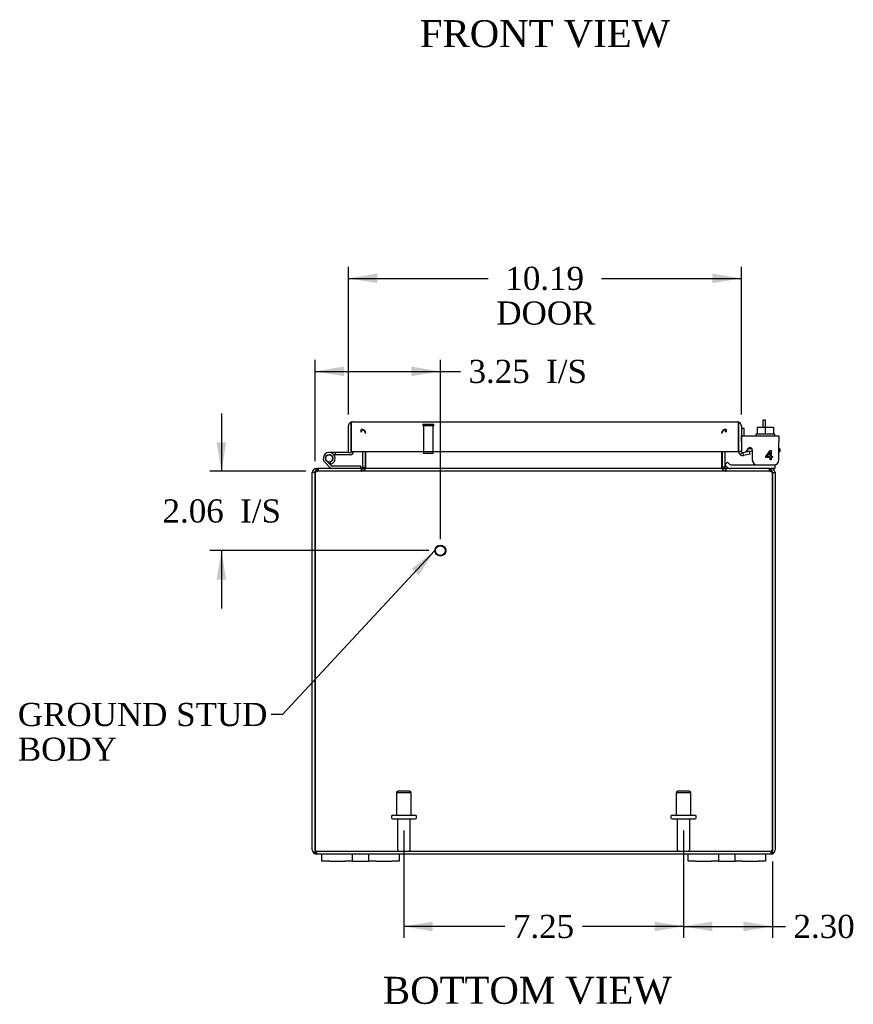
# Model space of a CAD drawing. Header units: inches. Extents: x 5 to 117, y 2 to 79.
# Tile 1 of 7: x 28 to 50, y 2 to 28. Entities that reach past the tile are written whole.
import ezdxf
from ezdxf.enums import TextEntityAlignment as Align

# ---------------------------------------------------------------- set-up
doc = ezdxf.new("R2010")
doc.units = ezdxf.units.IN
doc.header["$MEASUREMENT"] = 0
for name, color, linetype in [('COM40153-1', 7, 'CONTINUOUS'), ('COM40153-2', 7, 'CONTINUOUS'), ('COM42667', 7, 'CONTINUOUS'), ('COM42780', 7, 'CONTINUOUS'), ('COM48439', 7, 'CONTINUOUS'), ('COM71780-2', 7, 'CONTINUOUS'), ('DEFAULT', 7, 'CONTINUOUS'), ('FET07710', 7, 'CONTINUOUS'), ('HNG10620-12B', 7, 'CONTINUOUS'), ('HNG10620-12C', 7, 'CONTINUOUS'), ('HNG10620-12P', 7, 'CONTINUOUS'), ('SCC19011', 7, 'CONTINUOUS'), ('STD21878', 7, 'CONTINUOUS'), ('STD26094', 7, 'CONTINUOUS'), ('WAF25035', 7, 'CONTINUOUS')]:
    doc.layers.add(name, color=color, linetype=linetype)
doc.styles.add('SEACAD_TIMES_NEW_ROMAN', font='times.ttf')

# ---------------------------------------------------------------- blocks, each defined once
blk = doc.blocks.new('SEANNOT_GROUP2')
at = {"layer": 'DEFAULT', "linetype": 'Continuous'}
blk.add_hatch(color=136, dxfattribs=at).paths.add_polyline_path([(38.675, 13.234), (39.094, 13.868), (38.492, 13.404)])
at = {"layer": 'DEFAULT', "color": 136, "linetype": 'Continuous'}
blk.add_line((35.145, 9.619), (34.845, 9.619), dxfattribs=at)
blk.add_lwpolyline([(35.145, 9.619), (39.094, 13.868)], dxfattribs=at)
at = {"layer": 'DEFAULT', "color": 136, "linetype": 'Continuous', "style": 'SEACAD_TIMES_NEW_ROMAN'}
for s, p in [('GROUND STUD', (28.28, 9.919)), ('BODY', (28.28, 9.019))]:
    blk.add_text(s, height=0.6, dxfattribs=at).set_placement(p, align=Align.TOP_LEFT)
blk = doc.blocks.new('GDIMGGROUP2')
at = {"layer": 'DEFAULT', "linetype": 'Continuous'}
for points in [[(39.038, 3.997), (39.038, 4.247), (38.288, 4.122)], [(44.788, 3.997), (45.538, 4.122), (44.788, 4.247)]]:
    blk.add_hatch(color=136, dxfattribs=at).paths.add_polyline_path(points)
at = {"layer": 'DEFAULT', "color": 136, "linetype": 'Continuous'}
for p, q in [((38.288, 6.609), (38.288, 3.822)), ((45.538, 6.609), (45.538, 3.822)), ((40.906, 4.122), (38.288, 4.122)), ((45.538, 4.122), (42.919, 4.122))]:
    blk.add_line(p, q, dxfattribs=at)
at = {"layer": 'DEFAULT', "color": 136, "linetype": 'Continuous', "style": 'SEACAD_TIMES_NEW_ROMAN'}
blk.add_text('7.25', height=0.6, dxfattribs=at).set_placement((41.116, 4.422), align=Align.TOP_LEFT)
blk = doc.blocks.new('GDIMGGROUP3')
at = {"layer": 'DEFAULT', "linetype": 'Continuous'}
for points in [[(46.288, 3.997), (46.288, 4.247), (45.538, 4.122)], [(47.091, 3.997), (47.841, 4.122), (47.091, 4.247)]]:
    blk.add_hatch(color=136, dxfattribs=at).paths.add_polyline_path(points)
at = {"layer": 'DEFAULT', "color": 136, "linetype": 'Continuous'}
for p, q in [((45.538, 6.609), (45.538, 3.822)), ((47.841, 5.808), (47.841, 3.822)), ((45.538, 4.122), (47.88, 4.122)), ((47.88, 4.122), (48.18, 4.122))]:
    blk.add_line(p, q, dxfattribs=at)
at = {"layer": 'DEFAULT', "color": 136, "linetype": 'Continuous', "style": 'SEACAD_TIMES_NEW_ROMAN'}
blk.add_text('2.30', height=0.6, dxfattribs=at).set_placement((48.39, 4.422), align=Align.TOP_LEFT)
blk = doc.blocks.new('GDIMGGROUP13')
at = {"layer": 'DEFAULT', "linetype": 'Continuous'}
for points in [[(36.735, 18.643), (35.985, 18.518), (36.735, 18.393)], [(38.485, 18.643), (38.485, 18.393), (39.235, 18.518)]]:
    blk.add_hatch(color=136, dxfattribs=at).paths.add_polyline_path(points)
at = {"layer": 'DEFAULT', "color": 136, "linetype": 'Continuous'}
for p, q in [((35.985, 16.192), (35.985, 18.818)), ((39.235, 14.168), (39.235, 18.818)), ((35.985, 18.518), (39.455, 18.518)), ((39.455, 18.518), (39.755, 18.518))]:
    blk.add_line(p, q, dxfattribs=at)
at = {"layer": 'DEFAULT', "color": 136, "linetype": 'Continuous', "style": 'SEACAD_TIMES_NEW_ROMAN'}
for s, p in [('3.25', (39.965, 18.818)), ('I/S', (41.978, 18.818))]:
    blk.add_text(s, height=0.6, dxfattribs=at).set_placement(p, align=Align.TOP_LEFT)
blk = doc.blocks.new('GDIMGGROUP14')
at = {"layer": 'DEFAULT', "linetype": 'Continuous'}
for points in [[(33.432, 16.678), (33.557, 15.928), (33.682, 16.678)], [(33.432, 13.118), (33.682, 13.118), (33.557, 13.868)]]:
    blk.add_hatch(color=136, dxfattribs=at).paths.add_polyline_path(points)
at = {"layer": 'DEFAULT', "color": 136, "linetype": 'Continuous'}
for p, q in [((33.557, 17.428), (33.557, 15.928)), ((35.746, 15.928), (33.257, 15.928)), ((38.935, 13.868), (33.257, 13.868)), ((33.557, 13.868), (33.557, 12.368))]:
    blk.add_line(p, q, dxfattribs=at)
at = {"layer": 'DEFAULT', "color": 136, "linetype": 'Continuous', "style": 'SEACAD_TIMES_NEW_ROMAN'}
for s, p in [('2.06', (32.032, 15.198)), ('I/S', (34.044, 15.198))]:
    blk.add_text(s, height=0.6, dxfattribs=at).set_placement(p, align=Align.TOP_LEFT)
blk = doc.blocks.new('GDIMGGROUP18')
at = {"layer": 'DEFAULT', "linetype": 'Continuous'}
for points in [[(37.6, 21.056), (36.85, 20.931), (37.6, 20.806)], [(46.288, 21.056), (46.288, 20.806), (47.038, 20.931)]]:
    blk.add_hatch(color=136, dxfattribs=at).paths.add_polyline_path(points)
at = {"layer": 'DEFAULT', "color": 136, "linetype": 'Continuous'}
for p, q in [((36.85, 17.402), (36.85, 21.231)), ((47.038, 17.402), (47.038, 21.231)), ((36.85, 20.931), (40.475, 20.931)), ((43.412, 20.931), (47.038, 20.931))]:
    blk.add_line(p, q, dxfattribs=at)
at = {"layer": 'DEFAULT', "color": 136, "linetype": 'Continuous', "style": 'SEACAD_TIMES_NEW_ROMAN'}
for s, p in [('10.19', (40.92, 21.231)), ('DOOR', (40.685, 20.331))]:
    blk.add_text(s, height=0.6, dxfattribs=at).set_placement(p, align=Align.TOP_LEFT)

msp = doc.modelspace()

# ---------------------------------------------------------------- linework, layer by layer
at = {"layer": 'COM40153-1', "color": 7}
for p, q in [((47.591, 17.25), (47.591, 17.072)), ((47.663, 17.25), (47.591, 17.25)), ((47.663, 17.072), (47.663, 17.25))]:
    msp.add_line(p, q, dxfattribs=at)
at = {"layer": 'COM40153-2', "color": 7}
for p, q in [((47.11, 17.038), (47.038, 17.038)), ((47.11, 16.846), (47.11, 17.038)), ((47.322, 16.438), (47.164, 16.438)), ((47.314, 16.51), (47.21, 16.51)), ((48.038, 16.51), (48.008, 16.51)), ((48.008, 16.438), (48.038, 16.438)), ((48.038, 16.51), (48.038, 16.438))]:
    msp.add_line(p, q, dxfattribs=at)
msp.add_arc((47.146, 16.546), 0.108, 180, 186.8545, dxfattribs=at)
at = {"layer": 'COM42667', "color": 7}
for p, q in [((47.038, 16.846), (48.008, 16.846)), ((47.038, 16.703), (47.038, 16.846)), ((47.038, 16.703), (47.038, 16.447)), ((48.008, 16.846), (48.008, 16.703)), ((48.008, 16.22), (48.008, 16.703)), ((47.153, 16.42), (47.212, 16.512)), ((47.322, 16.48), (47.322, 16.22)), ((47.672, 16.308), (47.787, 16.47)), ((47.781, 16.421), (47.702, 16.308)), ((47.781, 16.308), (47.781, 16.421)), ((47.787, 16.47), (47.812, 16.47)), ((47.812, 16.47), (47.812, 16.308)), ((47.672, 16.28), (47.672, 16.308)), ((47.781, 16.28), (47.672, 16.28)), ((47.702, 16.308), (47.781, 16.308)), ((47.781, 16.22), (47.781, 16.28)), ((47.812, 16.22), (47.781, 16.22)), ((47.812, 16.308), (47.845, 16.308)), ((47.845, 16.28), (47.812, 16.28)), ((47.812, 16.28), (47.812, 16.22)), ((47.845, 16.308), (47.845, 16.28))]:
    msp.add_line(p, q, dxfattribs=at)
for centre, radius, start, end in [((47.098, 16.447), 0.06, 180, 202.199), ((47.262, 16.48), 0.06, 0, 147.1545), ((47.447, 16.22), 0.125, 180, 270), ((47.883, 16.22), 0.125, 270, 0)]:
    msp.add_arc(centre, radius, start, end, dxfattribs=at)
at = {"layer": 'COM42780', "color": 7}
for p, q in [((46.61, 16.092), (46.677, 16.159)), ((46.61, 16.092), (46.66, 16.042)), ((46.677, 16.159), (46.727, 16.109)), ((46.761, 16.095), (47.659, 16.095)), ((47.659, 16.095), (47.909, 16.095)), ((47.909, 16.095), (47.909, 16.098)), ((47.909, 16.095), (47.909, 16)), ((47.909, 16), (47.805, 16))]:
    msp.add_line(p, q, dxfattribs=at)
for radius in [0.048, 0.143]:
    msp.add_arc((46.761, 16.143), radius, 225, 270, dxfattribs=at)
msp.add_open_spline([(47.401, 16.095), (47.403, 16.095), (47.404, 16.096), (47.406, 16.099), (47.406, 16.101), (47.406, 16.102)], degree=3, knots=[0, 0, 0, 0, 0.25, 0.25, 0.3597521, 0.3597521, 0.3597521, 0.3597521], dxfattribs=at)
at = {"layer": 'COM48439', "color": 7}
for p, q in [((37.18, 16.941), (37.18, 17.013)), ((37.198, 16.941), (37.198, 17.013)), ((46.628, 16.941), (46.628, 17.013)), ((46.646, 17.013), (46.646, 16.941)), ((37.216, 16.443), (37.216, 16.036)), ((37.288, 16.443), (37.288, 16.036)), ((37.301, 16.036), (37.301, 16.443)), ((46.524, 16.443), (46.524, 16.036)), ((46.538, 16.443), (46.538, 16.036)), ((46.61, 16.443), (46.61, 16.036)), ((35.913, 6.108), (35.913, 15.892)), ((35.985, 15.892), (35.913, 15.892)), ((35.985, 6.108), (35.985, 15.892)), ((35.985, 15.892), (35.985, 6.108)), ((36.021, 15.976), (36.021, 16)), ((36.021, 16), (36.045, 16)), ((36.021, 15.928), (36.021, 15.976)), ((36.021, 15.928), (36.045, 15.928)), ((36.045, 16), (36.045, 15.928)), ((36.045, 16), (36.046, 16)), ((36.045, 15.928), (36.046, 15.928)), ((36.046, 15.928), (36.046, 16)), ((47.779, 16), (36.046, 16)), ((47.779, 15.928), (36.046, 15.928)), ((36.063, 16), (36.063, 15.928)), ((37.18, 16), (37.18, 15.928)), ((37.198, 16), (37.198, 15.928)), ((37.216, 16.036), (37.288, 16.036)), ((46.61, 16.036), (46.538, 16.036)), ((46.628, 16), (46.628, 15.928)), ((46.646, 15.928), (46.646, 16)), ((47.763, 16), (47.763, 15.928)), ((47.779, 15.928), (47.779, 16)), ((47.779, 16), (47.781, 16)), ((47.779, 15.928), (47.781, 15.928)), ((47.781, 16), (47.781, 15.928)), ((47.781, 16), (47.805, 16)), ((47.781, 15.928), (47.805, 15.928)), ((47.805, 15.976), (47.805, 16)), ((47.805, 15.928), (47.805, 15.976)), ((47.841, 15.892), (47.913, 15.892)), ((47.841, 15.892), (47.841, 6.108)), ((47.841, 6.108), (47.841, 15.892)), ((47.913, 15.892), (47.913, 6.108)), ((35.985, 6.006), (35.985, 6.108)), ((35.985, 6.108), (35.985, 6.006)), ((36.021, 6.072), (47.805, 6.072)), ((36.021, 6.072), (36.021, 6)), ((36.021, 6), (36.163, 6)), ((38.163, 6), (45.663, 6)), ((47.663, 6), (47.805, 6)), ((47.805, 6.072), (47.805, 6)), ((47.841, 6.006), (47.841, 6.108)), ((47.841, 6.108), (47.841, 6.006))]:
    msp.add_line(p, q, dxfattribs=at)
for centre, radius, start, end in [((37.18, 16.905), 0.108, 10.3965, 90), ((37.195, 16.907), 0.106, 358.8074, 88.6926), ((46.63, 16.907), 0.106, 91.3077, 181.1923), ((46.646, 16.905), 0.108, 90, 169.6032), ((36.021, 15.892), 0.108, 90, 180), ((36.021, 15.892), 0.036, 141.2767, 180), ((36.021, 15.892), 0.036, 90, 141.2767), ((37.18, 16.036), 0.036, 270, 0), ((37.18, 16.036), 0.108, 270, 349.6016), ((37.195, 16.034), 0.106, 271.3077, 1.1923), ((37.18, 16.036), 0.108, 349.6016, 360), ((46.63, 16.034), 0.106, 178.8074, 268.6926), ((46.646, 16.036), 0.108, 180, 190.3994), ((46.646, 16.036), 0.108, 190.3994, 270), ((46.646, 16.036), 0.036, 180, 270), ((47.805, 15.892), 0.108, 0, 90), ((47.805, 15.892), 0.036, 38.7233, 90), ((47.805, 15.892), 0.036, 0, 38.7233), ((36.021, 6.108), 0.108, 180, 250.5288), ((36.021, 6.108), 0.036, 180, 270), ((36.021, 6.108), 0.108, 250.5288, 270), ((47.805, 6.108), 0.036, 270, 0), ((47.805, 6.108), 0.108, 270, 289.4712), ((47.805, 6.108), 0.108, 289.4712, 0)]:
    msp.add_arc(centre, radius, start, end, dxfattribs=at)
for centre, major_axis, start_param, end_param in [((36.021, 6.108), (0, 0.036), 1.570796, 3.141593), ((36.021, 6.108), (0, 0.108), 2.801756, 3.141593), ((47.805, 6.108), (0, 0.036), 3.141593, 4.712389), ((47.805, 6.108), (0, 0.108), 3.141593, 3.48143)]:
    msp.add_ellipse(centre, major_axis=major_axis, ratio=0.997813, start_param=start_param, end_param=end_param, dxfattribs=at)
for points, knots in [([(35.985, 15.892), (35.99, 15.906), (35.995, 15.92), (36.005, 15.946), (36.01, 15.958), (36.021, 15.978), (36.026, 15.986), (36.036, 15.997), (36.041, 16), (36.046, 16)], [0, 0, 0, 0, 0.25, 0.25, 0.5, 0.5, 0.75, 0.75, 1, 1, 1, 1]), ([(35.985, 15.892), (35.995, 15.901), (36.005, 15.911), (36.026, 15.924), (36.036, 15.928), (36.046, 15.928)], [0, 0, 0, 0, 0.5, 0.5, 1, 1, 1, 1]), ([(37.198, 16), (37.208, 16), (37.218, 16.001), (37.239, 16.003), (37.249, 16.004), (37.264, 16.008), (37.268, 16.01), (37.278, 16.013), (37.282, 16.015), (37.29, 16.02), (37.294, 16.022), (37.298, 16.027), (37.299, 16.029), (37.301, 16.032), (37.301, 16.034), (37.301, 16.036)], [0, 0, 0, 0, 0.25, 0.25, 0.5, 0.5, 0.625, 0.625, 0.75, 0.75, 0.875, 0.875, 0.9375, 0.9375, 1, 1, 1, 1]), ([(46.524, 16.036), (46.525, 16.034), (46.525, 16.032), (46.526, 16.029), (46.527, 16.027), (46.532, 16.022), (46.535, 16.02), (46.543, 16.015), (46.548, 16.013), (46.557, 16.01), (46.562, 16.008), (46.576, 16.004), (46.586, 16.003), (46.607, 16.001), (46.617, 16), (46.628, 16)], [0, 0, 0, 0, 0.0625, 0.0625, 0.125, 0.125, 0.25, 0.25, 0.375, 0.375, 0.5, 0.5, 0.75, 0.75, 1, 1, 1, 1]), ([(47.779, 16), (47.784, 16), (47.789, 15.997), (47.799, 15.986), (47.805, 15.978), (47.815, 15.958), (47.82, 15.946), (47.83, 15.92), (47.835, 15.906), (47.841, 15.892)], [0, 0, 0, 0, 0.25, 0.25, 0.5, 0.5, 0.75, 0.75, 1, 1, 1, 1]), ([(47.779, 15.928), (47.789, 15.928), (47.799, 15.924), (47.82, 15.911), (47.83, 15.901), (47.841, 15.892)], [0, 0, 0, 0, 0.5, 0.5, 1, 1, 1, 1])]:
    msp.add_open_spline(points, degree=3, knots=knots, dxfattribs=at)
at = {"layer": 'COM71780-2', "color": 7}
for p, q in [((36.922, 17.204), (36.922, 17.102)), ((36.922, 17.102), (36.922, 17.204)), ((36.958, 17.21), (46.93, 17.21)), ((46.966, 17.102), (46.966, 17.204)), ((46.966, 17.204), (46.966, 17.102)), ((36.85, 16.415), (36.85, 17.102)), ((36.922, 16.415), (36.922, 17.102)), ((36.922, 17.102), (36.922, 16.443)), ((46.966, 16.443), (46.966, 17.102)), ((46.966, 17.102), (46.966, 16.443)), ((47.038, 17.102), (47.038, 16.443)), ((36.85, 16.415), (36.922, 16.415)), ((36.922, 16.443), (46.966, 16.443)), ((47.038, 16.443), (46.966, 16.443)), ((47.051, 16.415), (47.004, 16.36)), ((47.25, 16.438), (47.08, 16.408)), ((47.08, 16.408), (47.092, 16.337)), ((47.262, 16.367), (47.092, 16.337)), ((47.262, 16.367), (47.25, 16.438))]:
    msp.add_line(p, q, dxfattribs=at)
for centre, radius, start, end in [((36.958, 17.102), 0.108, 109.4712, 180), ((36.958, 17.102), 0.108, 90, 109.4712), ((46.93, 17.102), 0.108, 70.5288, 90), ((46.93, 17.102), 0.108, 0, 70.5288), ((47.074, 16.443), 0.108, 180, 230), ((47.074, 16.443), 0.108, 230.0001, 279.9999), ((47.074, 16.443), 0.036, 180, 230), ((47.074, 16.443), 0.036, 230, 280)]:
    msp.add_arc(centre, radius, start, end, dxfattribs=at)
for centre, start_param, end_param in [((36.958, 17.102), 3.141593, 3.48143), ((46.93, 17.102), 2.801756, 3.141593)]:
    msp.add_ellipse(centre, major_axis=(0, -0.108), ratio=0.997813, start_param=start_param, end_param=end_param, dxfattribs=at)
at = {"layer": 'FET07710', "color": 7}
for p, q in [((36.163, 5.813), (36.163, 6)), ((36.163, 6), (36.35, 6)), ((36.35, 6), (36.757, 6)), ((36.757, 6), (36.944, 6)), ((36.944, 6), (37.162, 6)), ((36.944, 6), (36.944, 5.813)), ((37.162, 6), (37.163, 6)), ((37.163, 6), (37.381, 6)), ((37.381, 5.813), (37.381, 6)), ((37.381, 6), (37.568, 6)), ((37.568, 6), (37.975, 6)), ((37.975, 6), (38.163, 6)), ((38.163, 6), (38.163, 5.813)), ((45.663, 5.813), (45.663, 6)), ((45.663, 6), (45.85, 6)), ((45.85, 6), (46.257, 6)), ((46.257, 6), (46.444, 6)), ((46.444, 6), (46.662, 6)), ((46.444, 6), (46.444, 5.813)), ((46.662, 6), (46.663, 6)), ((46.663, 6), (46.881, 6)), ((46.881, 5.813), (46.881, 6)), ((46.881, 6), (47.068, 6)), ((47.068, 6), (47.475, 6)), ((47.475, 6), (47.663, 6)), ((47.663, 6), (47.663, 5.813)), ((36.35, 5.813), (36.163, 5.813)), ((36.35, 5.813), (36.757, 5.813)), ((36.944, 5.813), (36.757, 5.813)), ((36.944, 5.813), (37.162, 5.813)), ((37.162, 5.813), (37.163, 5.813)), ((37.163, 5.813), (37.381, 5.813)), ((37.568, 5.813), (37.381, 5.813)), ((37.568, 5.813), (37.975, 5.813)), ((38.163, 5.813), (37.975, 5.813)), ((45.85, 5.813), (45.663, 5.813)), ((45.85, 5.813), (46.257, 5.813)), ((46.444, 5.813), (46.257, 5.813)), ((46.444, 5.813), (46.662, 5.813)), ((46.662, 5.813), (46.663, 5.813)), ((46.663, 5.813), (46.881, 5.813)), ((47.068, 5.813), (46.881, 5.813)), ((47.068, 5.813), (47.475, 5.813)), ((47.663, 5.813), (47.475, 5.813))]:
    msp.add_line(p, q, dxfattribs=at)
at = {"layer": 'HNG10620-12B', "color": 7}
for p, q in [((36.369, 16.026), (36.243, 16.153)), ((36.412, 16.069), (36.285, 16.195)), ((36.397, 16.114), (36.379, 16.172)), ((37.168, 16.06), (36.432, 16.06)), ((37.168, 16), (37.168, 16.06))]:
    msp.add_line(p, q, dxfattribs=at)
for centre, radius, start, end in [((36.352, 16.261), 0.154, 287.1819, 225), ((36.352, 16.261), 0.0938, 287.1819, 225), ((36.432, 16.089), 0.089, 225, 270), ((36.432, 16.089), 0.029, 225, 270)]:
    msp.add_arc(centre, radius, start, end, dxfattribs=at)
at = {"layer": 'HNG10620-12C', "color": 7}
for p, q in [((36.922, 16.895), (36.922, 16.895)), ((36.505, 16.415), (36.352, 16.415)), ((36.505, 16.355), (36.474, 16.355)), ((36.85, 16.415), (36.505, 16.415)), ((36.505, 16.415), (36.505, 16.355)), ((36.893, 16.355), (36.505, 16.355))]:
    msp.add_line(p, q, dxfattribs=at)
for centre, radius, start, end in [((36.893, 16.444), 0.089, 270, 0), ((36.352, 16.261), 0.154, 277.4281, 287.1819)]:
    msp.add_arc(centre, radius, start, end, dxfattribs=at)
at = {"layer": 'HNG10620-12P', "color": 7}
msp.add_circle((36.352, 16.261), 0.0938, dxfattribs=at)
at = {"layer": 'SCC19011', "color": 7}
for p, q in [((47.444, 17.072), (47.444, 16.891)), ((47.444, 17.072), (47.659, 17.072)), ((47.659, 17.072), (47.659, 16.891)), ((47.659, 17.072), (47.874, 17.072)), ((47.874, 17.072), (47.874, 16.891))]:
    msp.add_line(p, q, dxfattribs=at)
at = {"layer": 'STD21878', "color": 7}
for p, q in [((39.062, 17.138), (38.781, 17.138)), ((38.781, 17.138), (38.781, 17.107)), ((39.062, 17.107), (39.062, 17.138)), ((39.062, 17.107), (38.781, 17.107)), ((38.797, 17.107), (38.797, 16.388)), ((39.047, 16.388), (39.047, 17.107)), ((39.047, 16.388), (38.797, 16.388))]:
    msp.add_line(p, q, dxfattribs=at)
for radius in [0.141, 0.125]:
    msp.add_circle((39.235, 13.868), radius, dxfattribs=at)
at = {"layer": 'STD26094', "color": 7}
for p, q in [((38.138, 7.634), (38.1, 7.597)), ((38.1, 7.597), (38.475, 7.597)), ((38.1, 7.597), (38.1, 7.009)), ((38.438, 7.634), (38.138, 7.634)), ((38.475, 7.597), (38.438, 7.634)), ((38.475, 7.009), (38.475, 7.597)), ((45.388, 7.634), (45.35, 7.597)), ((45.35, 7.597), (45.725, 7.597)), ((45.35, 7.597), (45.35, 7.009)), ((45.688, 7.634), (45.388, 7.634)), ((45.725, 7.597), (45.688, 7.634)), ((45.725, 7.009), (45.725, 7.597)), ((37.963, 6.979), (37.963, 6.939)), ((37.993, 7.009), (38.583, 7.009)), ((37.993, 6.909), (38.583, 6.909)), ((38.123, 6.909), (38.123, 6.132)), ((38.453, 6.132), (38.453, 6.909)), ((38.613, 6.939), (38.613, 6.979)), ((45.213, 6.979), (45.213, 6.939)), ((45.243, 7.009), (45.833, 7.009)), ((45.243, 6.909), (45.833, 6.909)), ((45.373, 6.909), (45.373, 6.132)), ((45.703, 6.132), (45.703, 6.909)), ((45.863, 6.939), (45.863, 6.979))]:
    msp.add_line(p, q, dxfattribs=at)
for centre, radius, start, end in [((37.993, 6.979), 0.03, 90, 180), ((37.993, 6.939), 0.03, 180, 270), ((38.583, 6.979), 0.03, 0, 90), ((38.583, 6.939), 0.03, 270, 0), ((45.243, 6.979), 0.03, 90, 180), ((45.243, 6.939), 0.03, 180, 270), ((45.833, 6.979), 0.03, 0, 90), ((45.833, 6.939), 0.03, 270, 0), ((38.183, 6.132), 0.06, 180, 270), ((38.393, 6.132), 0.06, 270, 0), ((45.433, 6.132), 0.06, 180, 270), ((45.643, 6.132), 0.06, 270, 0)]:
    msp.add_arc(centre, radius, start, end, dxfattribs=at)
at = {"layer": 'WAF25035', "color": 7}
for p, q in [((47.909, 16.891), (47.409, 16.891)), ((47.409, 16.891), (47.409, 16.846)), ((47.909, 16.846), (47.909, 16.891))]:
    msp.add_line(p, q, dxfattribs=at)

# ---------------------------------------------------------------- block references
at = {"layer": 'DEFAULT', "color": 7}
for name in ['GDIMGGROUP18', 'GDIMGGROUP13', 'GDIMGGROUP14', 'SEANNOT_GROUP2', 'GDIMGGROUP2', 'GDIMGGROUP3']:
    msp.add_blockref(name, (0, 0), dxfattribs=at)

# ---------------------------------------------------------------- texts
at = {"layer": 'DEFAULT', "color": 7, "style": 'SEACAD_TIMES_NEW_ROMAN'}
for s, p in [('FRONT VIEW', (38.702, 27.628)), ('BOTTOM VIEW', (37.746, 2.814))]:
    msp.add_text(s, height=0.7, dxfattribs=at).set_placement(p, align=Align.TOP_LEFT)

doc.saveas('drawing.dxf')
